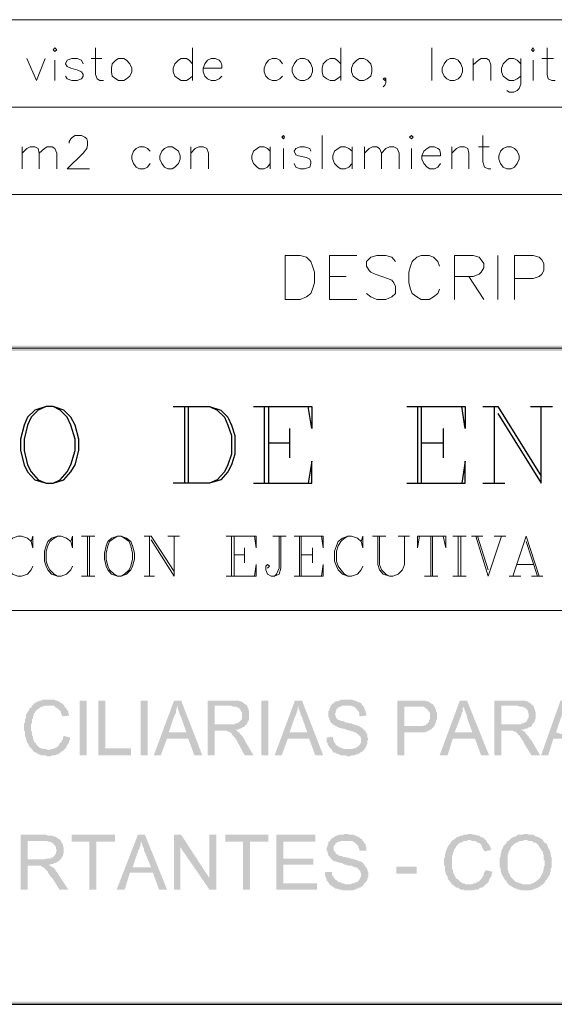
# Model space of a CAD drawing. Header units: millimetres. Extents: x 8 to 202, y 3 to 294.
# Tile 3 of 13: x 92 to 117, y 3 to 50. Entities that reach past the tile are written whole.
import ezdxf

# ---------------------------------------------------------------- set-up
doc = ezdxf.new("R2010")
doc.units = ezdxf.units.MM
doc.layers.add('DGE_CONTORNOS', color=7, linetype='Continuous', lineweight=0)
doc.layers.add('DGE_RELLENO', color=7, linetype='Continuous', lineweight=0)

msp = doc.modelspace()

# ---------------------------------------------------------------- hatches: boundary and pattern name
at = {"layer": 'DGE_RELLENO', "true_color": 0x000000}
for points in [[(23.4527, 34.8263), (23.7067, 34.5723), (201.9723, 34.8263)], [(23.7067, 34.5723), (201.9723, 34.8263), (201.8453, 34.5723)], [(93.1757, 17.8506), (92.8793, 17.8506), (92.837, 17.8083), (92.7523, 17.8083), (92.71, 17.7659), (92.6253, 17.7659), (92.583, 17.7236), (92.4983, 17.6813), (92.456, 17.639), (92.4137, 17.5966), (92.3713, 17.5543), (92.329, 17.4696), (92.2443, 17.4273), (92.2443, 17.3849), (92.202, 17.3003), (92.1597, 17.2579), (92.1173, 17.1733), (92.075, 17.131), (92.075, 16.9616), (92.0327, 16.9193), (92.0327, 16.7499), (91.9903, 16.7076), (91.9903, 16.3689), (92.0327, 16.3266), (92.0327, 16.115), (92.075, 16.0303), (92.075, 15.9456), (92.1173, 15.9033), (92.1173, 15.8186), (92.1597, 15.7763), (92.202, 15.6916), (92.2443, 15.607), (92.2867, 15.5646), (92.329, 15.5223), (92.3713, 15.4799), (92.4137, 15.3953), (92.456, 15.3529), (92.5407, 15.3106), (92.583, 15.3106), (92.6253, 15.2683), (92.6677, 15.2259), (92.7523, 15.2259), (92.7947, 15.1836), (93.0063, 15.1836), (93.091, 15.1413), (93.2603, 15.1413), (93.345, 15.1836), (93.472, 15.1836), (93.5567, 15.2259), (93.599, 15.2259), (93.6837, 15.2683), (93.726, 15.3106), (93.7683, 15.3529), (93.853, 15.3953), (93.1333, 15.4376), (93.0487, 15.4799), (92.9217, 15.4799), (92.837, 15.5223), (92.7947, 15.5223), (92.71, 15.5646), (92.6677, 15.607), (92.6253, 15.6493), (92.583, 15.6916), (92.5407, 15.7763), (92.4983, 15.8186), (92.456, 15.8609), (92.456, 15.9456), (92.4137, 15.9456), (92.4137, 16.0726), (92.3713, 16.1573), (92.3713, 16.2843), (92.329, 16.3689), (92.329, 16.6653), (92.3713, 16.7499), (92.3713, 16.9193), (92.4137, 16.9616), (92.4137, 17.0463), (92.456, 17.0886), (92.456, 17.1733), (92.4983, 17.2156), (92.5407, 17.3003), (92.583, 17.3426), (92.6253, 17.3849), (92.71, 17.4273), (92.7523, 17.4696), (92.837, 17.5119), (92.8793, 17.5119), (92.964, 17.5543), (93.1757, 17.5543), (93.8953, 17.5966), (93.853, 17.639), (93.8107, 17.6813), (93.7683, 17.6813), (93.726, 17.7236), (93.6413, 17.7659), (93.599, 17.8083), (93.5143, 17.8083), (93.472, 17.8506), (93.2603, 17.8506)], [(93.8953, 17.5966), (93.1757, 17.5543), (93.4297, 17.5543), (93.472, 17.5119), (93.5143, 17.4696), (93.599, 17.4273), (93.6413, 17.3849), (93.6837, 17.3426), (93.726, 17.3003), (93.7683, 17.2579), (93.7683, 17.1733), (93.8107, 17.0886), (93.853, 17.0463), (94.1493, 17.0886), (94.1493, 17.131), (94.107, 17.2156), (94.107, 17.3003), (94.0647, 17.3426), (94.0223, 17.4273), (93.98, 17.4696), (93.9377, 17.5119)], [(94.6573, 17.8083), (94.996, 17.8083), (94.996, 15.1836), (94.6573, 15.1836), (94.6573, 17.8083)], [(95.885, 17.8083), (95.5463, 17.8083), (95.5463, 15.1836), (97.1127, 15.1836), (97.1127, 15.5223), (95.885, 15.5223)], [(97.5783, 17.8083), (97.917, 17.8083), (97.917, 15.1836), (97.5783, 15.1836), (97.5783, 17.8083)], [(99.5257, 17.8083), (99.187, 17.8083), (98.2133, 15.1836), (98.552, 15.1836), (98.8483, 15.988), (99.8643, 15.988), (98.933, 16.2843), (99.187, 17.0463), (99.2293, 17.131), (99.2717, 17.2156), (99.2717, 17.3426), (99.314, 17.4273), (99.314, 17.4696), (99.3563, 17.5543)], [(99.5257, 17.8083), (99.3563, 17.5543), (99.3563, 17.4273), (99.3987, 17.3849), (99.3987, 17.3003), (99.441, 17.2579), (99.441, 17.1733), (99.4833, 17.0886), (99.5257, 17.0039), (99.7797, 16.2843), (98.933, 16.2843), (99.8643, 15.988), (100.1607, 15.1836), (100.5417, 15.1836)], [(101.8963, 17.8083), (100.7957, 17.8083), (100.7957, 15.1836), (101.1343, 15.1836), (101.1343, 16.3689), (101.5153, 16.3689), (102.108, 16.4113), (102.235, 16.4113), (102.3197, 16.4536), (102.362, 16.4536), (102.4467, 16.4959), (102.489, 16.5383), (102.5313, 16.5383), (102.5737, 16.5806), (102.616, 16.623), (102.6583, 16.6653), (101.1343, 16.6653), (101.1343, 17.5543), (101.9387, 17.5543), (102.6583, 17.5966), (102.5737, 17.639), (102.5313, 17.6813), (102.489, 17.7236), (102.4043, 17.7659), (102.362, 17.7659), (102.2773, 17.8083), (102.0233, 17.8083)], [(102.6583, 17.5966), (101.9387, 17.5543), (102.0233, 17.5119), (102.1927, 17.5119), (102.235, 17.4696), (102.2773, 17.4696), (102.3197, 17.4273), (102.362, 17.3849), (102.4043, 17.3003), (102.4467, 17.2579), (102.4467, 16.9193), (102.4043, 16.8769), (102.362, 16.8346), (102.3197, 16.7923), (102.2773, 16.7499), (102.1927, 16.7076), (102.1503, 16.7076), (102.0657, 16.6653), (101.1343, 16.6653), (102.6583, 16.6653), (102.7007, 16.7076), (102.7007, 16.7499), (102.743, 16.8346), (102.7853, 16.8769), (102.7853, 17.3003), (102.743, 17.3849), (102.743, 17.4273), (102.7007, 17.5119), (102.7007, 17.5543)], [(103.378, 17.8083), (103.7167, 17.8083), (103.7167, 15.1836), (103.378, 15.1836), (103.378, 17.8083)], [(105.3253, 17.8083), (104.9867, 17.8083), (104.013, 15.1836), (104.3517, 15.1836), (104.648, 15.988), (105.664, 15.988), (104.7327, 16.2843), (104.9867, 17.0463), (105.029, 17.0463), (105.029, 17.131), (105.0713, 17.2156), (105.0713, 17.2579), (105.1137, 17.3426), (105.1137, 17.4696), (105.156, 17.5543)], [(105.3253, 17.8083), (105.156, 17.5543), (105.156, 17.4273), (105.1983, 17.3849), (105.1983, 17.3003), (105.2407, 17.2579), (105.2407, 17.1733), (105.283, 17.0886), (105.3253, 17.0039), (105.5793, 16.2843), (104.7327, 16.2843), (105.664, 15.988), (105.9603, 15.1836), (106.3413, 15.1836)], [(107.4843, 17.8506), (107.188, 17.8506), (107.1457, 17.8083), (107.061, 17.8083), (107.0187, 17.7659), (106.934, 17.7659), (106.8917, 17.7236), (106.8493, 17.6813), (106.7647, 17.639), (106.7223, 17.5543), (106.68, 17.5119), (106.68, 17.4696), (106.6377, 17.4273), (106.6377, 17.3426), (106.5953, 17.3003), (106.5953, 17.0039), (106.6377, 16.9616), (106.6377, 16.8769), (106.68, 16.8346), (106.68, 16.7923), (106.7223, 16.7499), (106.7647, 16.7076), (106.807, 16.6653), (106.8917, 16.623), (106.934, 16.5806), (106.9763, 16.5806), (107.0187, 16.5383), (107.061, 16.5383), (107.1033, 16.4959), (107.188, 16.4959), (107.2727, 16.4536), (107.3573, 16.4536), (107.442, 16.4113), (107.4843, 16.4113), (107.569, 16.3689), (107.6537, 16.3689), (107.7383, 16.3266), (107.7807, 16.3266), (107.823, 16.2843), (107.8653, 16.2843), (107.95, 16.2419), (107.9923, 16.1996), (108.077, 16.1573), (108.077, 16.115), (108.1193, 16.115), (108.1193, 16.0726), (108.1617, 15.988), (108.1617, 15.8186), (108.1193, 15.7339), (108.077, 15.6916), (108.077, 15.6493), (107.9923, 15.607), (107.95, 15.5646), (107.8653, 15.5223), (107.823, 15.5223), (107.7383, 15.4799), (106.7223, 15.4799), (106.7647, 15.4376), (106.807, 15.3529), (106.8493, 15.3106), (106.934, 15.3106), (106.9763, 15.2683), (107.0187, 15.2683), (107.061, 15.2259), (107.1457, 15.2259), (107.188, 15.1836), (107.3997, 15.1836), (107.4843, 15.1413), (107.569, 15.1413), (107.6537, 15.1413), (107.696, 15.1836), (107.8653, 15.1836), (107.9077, 15.2259), (107.9923, 15.2259), (108.0347, 15.2683), (108.077, 15.2683), (108.1193, 15.3106), (108.204, 15.3529), (108.2463, 15.3953), (108.2887, 15.4376), (108.331, 15.4799), (108.3733, 15.5646), (108.4157, 15.607), (108.4157, 15.6493), (108.458, 15.7339), (108.458, 15.8609), (108.5003, 15.9456), (108.5003, 15.988), (108.458, 16.0726), (108.458, 16.1996), (108.4157, 16.2419), (108.3733, 16.3266), (108.331, 16.3689), (108.2887, 16.4113), (108.2463, 16.4536), (108.204, 16.4959), (108.1193, 16.5383), (108.077, 16.5806), (108.0347, 16.5806), (107.9923, 16.623), (107.9077, 16.623), (107.823, 16.6653), (107.7807, 16.6653), (107.696, 16.7076), (107.6113, 16.7076), (107.5267, 16.7499), (107.442, 16.7499), (107.3573, 16.7923), (107.2727, 16.8346), (107.188, 16.8346), (107.1457, 16.8769), (107.061, 16.8769), (107.0187, 16.9193), (106.9763, 16.9616), (106.934, 17.0463), (106.934, 17.0886), (106.8917, 17.1733), (106.934, 17.2156), (106.934, 17.2579), (106.9763, 17.3426), (106.9763, 17.3849), (107.061, 17.4696), (107.1457, 17.5119), (107.188, 17.5119), (107.2303, 17.5543), (108.2463, 17.5543), (108.204, 17.5966), (108.1617, 17.6813), (108.077, 17.7236), (108.0347, 17.7236), (107.95, 17.7659), (107.8653, 17.8083), (107.823, 17.8083), (107.7383, 17.8506), (107.5267, 17.8506)], [(108.2463, 17.5543), (107.4843, 17.5543), (107.696, 17.5543), (107.7807, 17.5119), (107.823, 17.5119), (107.8653, 17.4696), (107.9077, 17.4273), (107.95, 17.3849), (107.9923, 17.3426), (108.0347, 17.3003), (108.077, 17.2156), (108.077, 17.0463), (108.4157, 17.0886), (108.4157, 17.1733), (108.3733, 17.2579), (108.3733, 17.3003), (108.331, 17.3849), (108.331, 17.4273), (108.2887, 17.5119)], [(110.8287, 17.8083), (109.8973, 17.8083), (109.8973, 15.1836), (110.236, 15.1836), (110.236, 16.2843), (111.252, 16.2843), (111.2943, 16.3266), (111.379, 16.3266), (111.4213, 16.3689), (111.4637, 16.4113), (111.506, 16.4113), (111.5483, 16.4536), (111.5907, 16.4959), (111.633, 16.5383), (110.236, 16.5806), (110.236, 17.5119), (111.6753, 17.5119), (111.633, 17.5966), (111.5907, 17.639), (111.506, 17.6813), (111.4637, 17.7236), (111.4213, 17.7236), (111.379, 17.7659), (111.2943, 17.7659), (111.2097, 17.8083), (110.9133, 17.8083)], [(111.6753, 17.5119), (110.871, 17.5119), (111.1673, 17.5119), (111.2097, 17.4696), (111.2943, 17.4273), (111.3367, 17.3849), (111.379, 17.3426), (111.4213, 17.2579), (111.4637, 17.2156), (111.4637, 16.9193), (111.4213, 16.8769), (111.4213, 16.7923), (111.379, 16.7499), (111.3367, 16.7076), (111.2943, 16.6653), (111.252, 16.623), (111.1673, 16.623), (111.125, 16.5806), (110.236, 16.5806), (111.633, 16.5383), (111.6753, 16.5806), (111.7177, 16.6653), (111.7177, 16.7076), (111.76, 16.7923), (111.76, 16.8346), (111.8023, 16.9193), (111.8023, 17.2156), (111.76, 17.3003), (111.76, 17.3426), (111.7177, 17.4273), (111.7177, 17.4696)], [(113.2417, 17.8083), (112.903, 17.8083), (111.9293, 15.1836), (112.3103, 15.1836), (112.5643, 15.988), (113.6227, 15.988), (112.649, 16.2843), (112.9453, 17.0463), (112.9877, 17.131), (112.9877, 17.2156), (113.03, 17.2579), (113.03, 17.4273), (113.0723, 17.4696), (113.0723, 17.5543)], [(113.2417, 17.8083), (113.0723, 17.5543), (113.0723, 17.5119), (113.1147, 17.4273), (113.1147, 17.3849), (113.157, 17.3003), (113.157, 17.2579), (113.1993, 17.1733), (113.2417, 17.0886), (113.2417, 17.0039), (113.4957, 16.2843), (112.649, 16.2843), (113.6227, 15.988), (113.919, 15.1836), (114.3, 15.1836)], [(115.6547, 17.8083), (114.554, 17.8083), (114.554, 15.1836), (114.8927, 15.1836), (114.8927, 16.3689), (115.2737, 16.3689), (115.824, 16.4113), (115.951, 16.4113), (116.0357, 16.4536), (116.1203, 16.4536), (116.1627, 16.4959), (116.2473, 16.5383), (116.2897, 16.5383), (116.332, 16.5806), (116.3743, 16.623), (116.3743, 16.6653), (114.8927, 16.6653), (114.8927, 17.5543), (115.6547, 17.5543), (116.3743, 17.5966), (116.332, 17.639), (116.2897, 17.6813), (116.205, 17.7236), (116.1627, 17.7659), (116.078, 17.7659), (116.0357, 17.8083), (115.7393, 17.8083)], [(116.3743, 17.5966), (115.6547, 17.5543), (115.697, 17.5543), (115.7817, 17.5119), (115.9087, 17.5119), (115.9933, 17.4696), (116.0357, 17.4696), (116.078, 17.4273), (116.1203, 17.3849), (116.1627, 17.3003), (116.1627, 17.2579), (116.205, 17.1733), (116.205, 17.0039), (116.1627, 16.9193), (116.1203, 16.8769), (116.1203, 16.8346), (116.078, 16.7923), (115.9933, 16.7499), (115.951, 16.7076), (115.8663, 16.7076), (115.824, 16.6653), (114.8927, 16.6653), (116.3743, 16.6653), (116.4167, 16.7076), (116.459, 16.7499), (116.5013, 16.8346), (116.5013, 16.8769), (116.5437, 16.9616), (116.5437, 17.2579), (116.5013, 17.3003), (116.5013, 17.3849), (116.459, 17.4273), (116.459, 17.5119), (116.4167, 17.5543)], [(118.11, 17.8083), (117.729, 17.8083), (116.7977, 15.1836), (117.1363, 15.1836), (117.3903, 15.988), (118.4487, 15.988), (117.5173, 16.2843), (117.7713, 17.0463), (117.8137, 17.131), (117.8137, 17.2156), (117.856, 17.2579), (117.856, 17.3426), (117.8983, 17.4273), (117.8983, 17.5543)], [(93.8953, 16.115), (93.8953, 16.115), (93.853, 16.0303), (93.853, 15.9456), (93.8107, 15.9033), (93.7683, 15.8186), (93.726, 15.7763), (93.6837, 15.7339), (93.6413, 15.6493), (93.599, 15.607), (93.5567, 15.5646), (93.472, 15.5223), (93.4297, 15.5223), (93.345, 15.4799), (93.3027, 15.4799), (93.218, 15.4376), (93.1333, 15.4376), (93.853, 15.3953), (93.9377, 15.4799), (93.98, 15.5223), (94.0223, 15.5646), (94.0223, 15.607), (94.0647, 15.6916), (94.107, 15.7339), (94.1493, 15.8186), (94.1493, 15.8609), (94.1917, 15.9456), (94.1917, 16.0303)], [(102.108, 16.4113), (101.5153, 16.3689), (101.727, 16.3689), (101.727, 16.3266), (101.8117, 16.3266), (101.854, 16.2843), (101.8963, 16.2843), (101.9387, 16.2419), (101.981, 16.1573), (102.0233, 16.115), (102.0657, 16.0726), (102.108, 16.0303), (102.1503, 15.9456), (102.1927, 15.9033), (102.235, 15.8186), (102.2773, 15.7339), (102.5737, 15.1836), (102.997, 15.1836), (102.5737, 15.9033), (102.5737, 15.9456), (102.5313, 15.988), (102.489, 16.0726), (102.4467, 16.115), (102.4043, 16.1573), (102.362, 16.1996), (102.3197, 16.2843), (102.2773, 16.2843), (102.235, 16.3266), (102.1927, 16.3689)], [(106.807, 16.0726), (106.5107, 16.0303), (106.5107, 15.8186), (106.553, 15.7763), (106.553, 15.6916), (106.5953, 15.6493), (106.6377, 15.5646), (106.68, 15.5223), (106.7223, 15.4799), (107.5267, 15.4799), (107.3573, 15.4799), (107.2727, 15.5223), (107.2303, 15.5223), (107.1457, 15.5646), (107.1033, 15.5646), (107.061, 15.607), (107.0187, 15.6493), (106.934, 15.6916), (106.934, 15.7339), (106.8917, 15.7763), (106.8493, 15.8609), (106.8493, 15.9033), (106.807, 15.988)], [(115.824, 16.4113), (115.2737, 16.3689), (115.443, 16.3689), (115.4853, 16.3266), (115.5277, 16.3266), (115.6123, 16.2843), (115.6547, 16.2419), (115.697, 16.1573), (115.7817, 16.115), (115.7817, 16.0726), (115.824, 16.0303), (115.8663, 15.9456), (115.9087, 15.9033), (115.951, 15.8186), (115.9933, 15.7339), (116.332, 15.1836), (116.7553, 15.1836), (116.332, 15.9033), (116.2897, 15.9456), (116.2473, 15.988), (116.205, 16.0726), (116.1627, 16.115), (116.1203, 16.1573), (116.078, 16.1996), (116.0357, 16.2843), (115.9933, 16.3266), (115.9087, 16.3689)], [(92.964, 11.3736), (91.821, 11.3736), (91.821, 8.7489), (92.1597, 8.7489), (92.1597, 9.8919), (92.5407, 9.8919), (93.1757, 9.9343), (93.218, 9.9343), (93.3027, 9.9766), (93.3873, 9.9766), (93.4297, 10.0189), (93.5143, 10.0189), (93.5567, 10.0613), (93.6413, 10.1036), (93.6837, 10.1459), (93.726, 10.1883), (92.1597, 10.1883), (92.1597, 11.0773), (92.964, 11.0773), (93.726, 11.1196), (93.6837, 11.1619), (93.599, 11.2043), (93.5567, 11.2466), (93.5143, 11.289), (93.4297, 11.289), (93.345, 11.3313), (93.1333, 11.3313), (93.0487, 11.3736)], [(96.3507, 11.3736), (94.2763, 11.3736), (94.2763, 11.0349), (95.123, 11.0349), (95.123, 8.7489), (95.4617, 8.7489), (95.4617, 11.0349), (96.3507, 11.0349)], [(97.79, 11.3736), (97.4513, 11.3736), (96.4353, 8.7489), (96.8163, 8.7489), (97.0703, 9.5533), (98.171, 9.5533), (97.1973, 9.8073), (97.4513, 10.5693), (97.4513, 10.6116), (97.4937, 10.6539), (97.536, 10.7386), (97.536, 10.781), (97.5783, 10.8656), (97.5783, 10.9926), (97.6207, 11.0773)], [(97.79, 11.3736), (97.6207, 11.0773), (97.6207, 10.9926), (97.663, 10.9079), (97.663, 10.8656), (97.7053, 10.781), (97.7477, 10.6963), (97.7477, 10.6116), (97.79, 10.5269), (98.0863, 9.8073), (97.1973, 9.8073), (98.171, 9.5533), (98.4673, 8.7489), (98.8483, 8.7489)], [(99.5257, 11.3736), (99.187, 11.3736), (99.187, 8.7489), (99.4833, 8.7489), (99.4833, 10.781)], [(99.5257, 11.3736), (99.4833, 10.781), (100.8803, 8.7489), (100.8803, 9.2993)], [(101.219, 11.3736), (100.8803, 11.3736), (100.8803, 8.7489), (101.219, 8.7489)], [(103.7167, 11.3736), (101.6423, 11.3736), (101.6423, 11.0349), (102.489, 11.0349), (102.489, 8.7489), (102.8277, 8.7489), (102.8277, 11.0349), (103.7167, 11.0349)], [(105.9603, 11.3736), (104.0977, 11.3736), (104.0977, 8.7489), (106.045, 8.7489), (106.045, 9.0453), (104.4363, 9.0453), (104.4363, 9.9343), (105.8757, 9.9343), (105.8757, 10.2306), (104.4363, 10.2306), (104.4363, 11.0349), (105.9603, 11.0349)], [(107.442, 11.4159), (107.3573, 11.4159), (107.315, 11.3736), (107.1033, 11.3736), (107.0187, 11.3313), (106.9763, 11.3313), (106.8917, 11.289), (106.8493, 11.2466), (106.7647, 11.2043), (106.7223, 11.1619), (106.68, 11.1196), (106.6377, 11.0349), (106.5953, 11.0349), (106.5953, 10.9503), (106.553, 10.9079), (106.553, 10.8233), (106.5107, 10.7386), (106.5107, 10.6116), (106.553, 10.5693), (106.553, 10.4846), (106.5953, 10.3999), (106.5953, 10.3576), (106.6377, 10.3576), (106.68, 10.273), (106.7223, 10.2306), (106.7647, 10.1883), (106.807, 10.1459), (106.8917, 10.1036), (106.934, 10.1036), (107.0187, 10.0613), (107.061, 10.0613), (107.1457, 10.0189), (107.2303, 10.0189), (107.315, 9.9766), (107.3997, 9.9343), (107.442, 9.9343), (107.569, 9.8919), (107.696, 9.8919), (107.7807, 9.8496), (107.823, 9.8496), (107.8653, 9.8073), (107.95, 9.8073), (107.9923, 9.765), (108.0347, 9.7226), (108.077, 9.6803), (108.1193, 9.638), (108.1193, 9.5956), (108.1617, 9.5109), (108.1617, 9.3839), (108.1193, 9.2993), (108.077, 9.2146), (108.0347, 9.1723), (107.9923, 9.13), (107.95, 9.0876), (107.8653, 9.0876), (107.823, 9.0453), (107.7383, 9.0453), (107.6537, 9.0029), (106.6377, 9.0029), (106.68, 8.9606), (106.7647, 8.9183), (106.807, 8.8759), (106.8917, 8.8336), (106.934, 8.7913), (107.0187, 8.7913), (107.1033, 8.7489), (107.2303, 8.7489), (107.2727, 8.7066), (107.5267, 8.7066), (107.7807, 8.7066), (107.823, 8.7489), (107.9077, 8.7489), (107.95, 8.7913), (108.0347, 8.7913), (108.0347, 8.8336), (108.1193, 8.8336), (108.1617, 8.8759), (108.2463, 8.9183), (108.2887, 9.0029), (108.331, 9.0453), (108.3733, 9.0876), (108.4157, 9.13), (108.458, 9.2146), (108.458, 9.257), (108.5003, 9.3416), (108.5003, 9.5956), (108.458, 9.6803), (108.458, 9.7226), (108.4157, 9.8073), (108.3733, 9.8496), (108.331, 9.8919), (108.2887, 9.9766), (108.2463, 10.0189), (108.204, 10.0613), (108.1193, 10.1036), (108.0347, 10.1036), (108.0347, 10.1459), (107.95, 10.1459), (107.8653, 10.1883), (107.823, 10.1883), (107.7383, 10.2306), (107.6537, 10.2306), (107.569, 10.273), (107.4843, 10.273), (107.3997, 10.3153), (107.315, 10.3153), (107.2303, 10.3576), (107.1457, 10.3576), (107.061, 10.3999), (107.0187, 10.4423), (106.9763, 10.4423), (106.934, 10.4846), (106.934, 10.5269), (106.8917, 10.5693), (106.8493, 10.6116), (106.8493, 10.8233), (106.8917, 10.8656), (106.934, 10.9503), (106.9763, 10.9926), (107.0187, 10.9926), (107.061, 11.0349), (107.1457, 11.0349), (107.188, 11.0773), (108.2463, 11.0773), (108.204, 11.1619), (108.1193, 11.2043), (108.077, 11.2466), (108.0347, 11.289), (107.95, 11.289), (107.95, 11.3313), (107.8653, 11.3313), (107.823, 11.3736), (107.6113, 11.3736), (107.5267, 11.4159)], [(113.3687, 11.4159), (113.284, 11.4159), (113.2417, 11.3736), (113.0723, 11.3736), (113.03, 11.3313), (112.9453, 11.3313), (112.8607, 11.289), (112.8183, 11.289), (112.7337, 11.2466), (112.6913, 11.2043), (112.649, 11.1619), (112.5643, 11.1196), (112.522, 11.0773), (112.4797, 11.0349), (112.4373, 10.9503), (112.395, 10.9079), (112.3527, 10.8656), (112.3103, 10.781), (112.268, 10.6963), (112.268, 10.6539), (112.2257, 10.5693), (112.2257, 10.5269), (112.1833, 10.4423), (112.1833, 10.3153), (112.141, 10.2306), (112.141, 9.9343), (112.1833, 9.8496), (112.1833, 9.638), (112.2257, 9.5533), (112.2257, 9.5109), (112.268, 9.4263), (112.3103, 9.3839), (112.3103, 9.2993), (112.3527, 9.2146), (112.395, 9.1723), (112.4373, 9.13), (112.4797, 9.0453), (112.522, 9.0029), (112.5643, 8.9606), (112.649, 8.9183), (112.6913, 8.8759), (112.7337, 8.8336), (112.8183, 8.8336), (112.8607, 8.7913), (112.9453, 8.7489), (113.0723, 8.7489), (113.157, 8.7066), (113.538, 8.7066), (113.6227, 8.7489), (113.7497, 8.7489), (113.8343, 8.7913), (113.8767, 8.8336), (113.9613, 8.8336), (114.0037, 8.8759), (114.0883, 8.9183), (114.0883, 8.9606), (113.3687, 9.0029), (113.157, 9.0029), (113.1147, 9.0453), (113.03, 9.0453), (112.9877, 9.0876), (112.903, 9.13), (112.8607, 9.1723), (112.8183, 9.2146), (112.776, 9.257), (112.6913, 9.2993), (112.6913, 9.3416), (112.649, 9.4263), (112.6067, 9.5109), (112.5643, 9.5533), (112.5643, 9.6803), (112.522, 9.765), (112.522, 10.3576), (112.5643, 10.4423), (112.5643, 10.4846), (112.6067, 10.5693), (112.6067, 10.6116), (112.649, 10.6963), (112.6913, 10.7386), (112.7337, 10.8233), (112.776, 10.8656), (112.8183, 10.9079), (112.8607, 10.9503), (112.903, 10.9926), (112.9453, 10.9926), (113.03, 11.0349), (113.0723, 11.0773), (113.2417, 11.0773), (113.284, 11.1196), (114.1307, 11.1196), (114.0883, 11.1619), (114.046, 11.2043), (114.0037, 11.2466), (113.919, 11.2466), (113.8767, 11.289), (113.8343, 11.3313), (113.7497, 11.3313), (113.665, 11.3736), (113.538, 11.3736), (113.4533, 11.4159)], [(116.078, 11.4159), (115.9933, 11.4159), (115.9087, 11.3736), (115.697, 11.3736), (115.6123, 11.3313), (115.57, 11.289), (115.4853, 11.289), (115.443, 11.2466), (115.3583, 11.2043), (115.316, 11.1619), (115.2737, 11.1196), (116.1203, 11.1196), (116.205, 11.0773), (116.332, 11.0773), (116.4167, 11.0349), (116.459, 10.9926), (116.5437, 10.9926), (116.586, 10.9503), (116.6283, 10.9079), (116.6707, 10.8656), (116.713, 10.781), (116.7553, 10.7386), (116.7977, 10.6539), (116.84, 10.6116), (116.8823, 10.5693), (116.8823, 10.4846), (116.9247, 10.3999), (116.9247, 10.1883), (116.967, 10.1459), (116.967, 9.8919), (116.9247, 9.8073), (116.9247, 9.6803), (116.8823, 9.5956), (116.8823, 9.5533), (116.84, 9.4686), (116.7977, 9.4263), (116.7977, 9.3839), (116.7553, 9.3416), (116.713, 9.257), (116.6283, 9.2146), (116.586, 9.1723), (116.5437, 9.13), (116.459, 9.0876), (116.4167, 9.0453), (116.332, 9.0453), (116.2897, 9.0029), (116.078, 9.0029), (116.8823, 9.0029), (116.9247, 9.0453), (116.967, 9.0876), (117.0093, 9.1723), (117.0517, 9.2146), (117.094, 9.257), (117.1363, 9.3416), (117.1787, 9.4263), (117.221, 9.4686), (117.221, 9.5533), (117.2633, 9.5956), (117.2633, 9.765), (117.3057, 9.8073), (117.3057, 10.273), (117.2633, 10.3576), (117.2633, 10.4846), (117.221, 10.5693), (117.221, 10.6116), (117.1787, 10.6963), (117.1363, 10.7386), (117.1363, 10.781), (117.094, 10.8233), (117.094, 10.9079), (117.0517, 10.9503), (116.967, 10.9926), (116.9247, 11.0349), (116.8823, 11.1196), (116.84, 11.1619), (116.7553, 11.2043), (116.713, 11.2466), (116.6707, 11.2466), (116.6283, 11.289), (116.5437, 11.289), (116.5013, 11.3313), (116.4167, 11.3736), (116.205, 11.3736), (116.1203, 11.4159)], [(93.726, 11.1196), (92.964, 11.0773), (93.091, 11.0773), (93.1757, 11.0349), (93.2603, 11.0349), (93.3027, 10.9926), (93.345, 10.9926), (93.3873, 10.9503), (93.4297, 10.9079), (93.472, 10.8656), (93.5143, 10.781), (93.5143, 10.6963), (93.5567, 10.6539), (93.5567, 10.6116), (93.5143, 10.5269), (93.5143, 10.4846), (93.472, 10.3999), (93.4297, 10.3576), (93.3873, 10.3153), (93.345, 10.273), (93.2603, 10.273), (93.2603, 10.2306), (93.0487, 10.2306), (92.964, 10.1883), (92.1597, 10.1883), (93.726, 10.1883), (93.7683, 10.2306), (93.8107, 10.3153), (93.853, 10.3576), (93.853, 10.4423), (93.8953, 10.4846), (93.8953, 10.781), (93.853, 10.8233), (93.853, 10.9079), (93.8107, 10.9926), (93.7683, 11.0349), (93.7683, 11.0773)], [(108.2463, 11.0773), (107.442, 11.0773), (107.7383, 11.0773), (107.7807, 11.0349), (107.8653, 10.9926), (107.9077, 10.9503), (107.95, 10.9079), (107.9923, 10.8656), (108.0347, 10.8233), (108.0347, 10.7386), (108.077, 10.6963), (108.077, 10.6116), (108.4157, 10.6116), (108.4157, 10.781), (108.3733, 10.8233), (108.3733, 10.9079), (108.331, 10.9503), (108.2887, 11.0349)], [(114.1307, 11.1196), (113.3687, 11.1196), (113.411, 11.1196), (113.4957, 11.0773), (113.6227, 11.0773), (113.7073, 11.0349), (113.7497, 10.9926), (113.792, 10.9926), (113.8767, 10.9503), (113.919, 10.9079), (113.9613, 10.8233), (113.9613, 10.781), (114.0037, 10.6963), (114.046, 10.6539), (114.0883, 10.5693), (114.427, 10.6539), (114.3847, 10.6963), (114.3847, 10.7386), (114.3423, 10.8233), (114.3, 10.9079), (114.2577, 10.9503), (114.2153, 10.9926), (114.173, 11.0773)], [(115.2737, 11.1196), (115.2313, 11.0773), (115.1467, 11.0349), (115.1467, 10.9926), (115.1043, 10.9503), (115.062, 10.9079), (115.0197, 10.8656), (114.9773, 10.781), (114.9773, 10.7386), (114.935, 10.6963), (114.8927, 10.6116), (114.8927, 10.5269), (114.8503, 10.4846), (114.8503, 10.3153), (114.808, 10.273), (114.808, 9.8496), (114.8503, 9.765), (114.8503, 9.638), (114.8927, 9.5533), (114.8927, 9.5109), (114.935, 9.4263), (114.9773, 9.3839), (114.9773, 9.3416), (115.0197, 9.2993), (115.062, 9.2146), (115.1043, 9.1723), (115.1467, 9.13), (115.189, 9.0453), (115.2313, 9.0029), (115.2737, 8.9606), (115.3583, 8.9183), (115.4007, 8.8759), (115.443, 8.8759), (115.4853, 8.8336), (115.57, 8.7913), (115.6123, 8.7913), (115.697, 8.7489), (115.7817, 8.7489), (115.824, 8.7066), (116.078, 8.7066), (116.2897, 8.7066), (116.3743, 8.7489), (116.4167, 8.7489), (116.5013, 8.7913), (116.5437, 8.7913), (116.6283, 8.8336), (116.713, 8.8759), (116.7553, 8.9183), (116.84, 8.9606), (116.8823, 9.0029), (115.9087, 9.0029), (115.824, 9.0453), (115.7817, 9.0453), (115.697, 9.0876), (115.6547, 9.0876), (115.57, 9.13), (115.5277, 9.1723), (115.4853, 9.2146), (115.443, 9.257), (115.4007, 9.2993), (115.3583, 9.3416), (115.316, 9.3839), (115.316, 9.4263), (115.2737, 9.5109), (115.2313, 9.5533), (115.2313, 9.638), (115.189, 9.7226), (115.189, 10.3999), (115.2313, 10.4846), (115.2313, 10.5269), (115.2737, 10.6116), (115.316, 10.6539), (115.316, 10.6963), (115.3583, 10.781), (115.4007, 10.8233), (115.443, 10.8656), (115.4853, 10.9079), (115.5277, 10.9503), (115.6123, 10.9926), (115.6547, 10.9926), (115.697, 11.0349), (115.7817, 11.0773), (115.9087, 11.0773), (115.9933, 11.1196), (116.078, 11.1196)], [(93.1757, 9.9343), (92.5407, 9.8919), (92.7947, 9.8919), (92.837, 9.8496), (92.9217, 9.8073), (92.964, 9.765), (93.0063, 9.7226), (93.091, 9.638), (93.1333, 9.5956), (93.1333, 9.5533), (93.1757, 9.5109), (93.218, 9.4263), (93.2603, 9.3839), (93.345, 9.2993), (93.6837, 8.7489), (94.107, 8.7489), (93.6413, 9.4686), (93.599, 9.5533), (93.5567, 9.5956), (93.5143, 9.638), (93.472, 9.7226), (93.4297, 9.765), (93.3873, 9.8073), (93.345, 9.8073), (93.3027, 9.8496), (93.218, 9.8919)], [(106.7647, 9.5956), (106.426, 9.5956), (106.426, 9.4263), (106.4683, 9.3839), (106.4683, 9.2993), (106.5107, 9.257), (106.5107, 9.1723), (106.553, 9.13), (106.5953, 9.0876), (106.6377, 9.0029), (107.5267, 9.0029), (107.3997, 9.0029), (107.315, 9.0453), (107.2303, 9.0453), (107.188, 9.0876), (107.1033, 9.0876), (107.061, 9.13), (107.0187, 9.1723), (106.934, 9.2146), (106.8917, 9.257), (106.8493, 9.2993), (106.8493, 9.3416), (106.807, 9.3839), (106.7647, 9.4686), (106.7647, 9.5533)], [(109.855, 9.8496), (110.8287, 9.8496), (110.8287, 9.5109), (109.855, 9.5109), (109.855, 9.8496)], [(114.1307, 9.6803), (114.1307, 9.638), (114.0883, 9.5956), (114.046, 9.5109), (114.046, 9.4263), (114.0037, 9.3839), (113.9613, 9.2993), (113.919, 9.257), (113.8767, 9.2146), (113.8343, 9.1723), (113.8343, 9.13), (113.7497, 9.13), (113.7073, 9.0876), (113.6227, 9.0453), (113.5803, 9.0453), (113.4957, 9.0029), (113.3687, 9.0029), (114.0883, 8.9606), (114.173, 9.0029), (114.2153, 9.0453), (114.2577, 9.0876), (114.3, 9.1723), (114.3, 9.2146), (114.3423, 9.2993), (114.3847, 9.3416), (114.427, 9.4263), (114.427, 9.5109), (114.4693, 9.5956)], [(201.9723, 3.2456), (201.8453, 3.3726), (23.5797, 3.2456)], [(201.8453, 3.3726), (23.5797, 3.2456), (23.7067, 3.3726)]]:
    msp.add_hatch(color=7, dxfattribs=at).paths.add_polyline_path(points, flags=0)

# ---------------------------------------------------------------- linework, layer by layer
at = {"layer": 'DGE_CONTORNOS', "lineweight": 5}
for points in [[(23.5797, 50.4474), (201.9723, 50.4474)], [(23.5797, 46.2564), (201.9723, 46.2564)], [(92.329, 25.4283), (92.4137, 25.132), (92.4137, 25.6823), (92.329, 25.4283), (92.1597, 25.5976), (91.8633, 25.6823), (91.694, 25.6823), (91.44, 25.5976), (91.2707, 25.4283), (91.1437, 25.2166), (91.059, 24.9626), (91.059, 24.497), (91.1437, 24.2429), (91.2707, 24.0736), (91.44, 23.8619), (91.694, 23.7773), (91.8633, 23.7773), (92.1597, 23.8619), (92.329, 24.0736), (92.4137, 24.2429)], [(94.234, 25.4283), (94.3187, 25.132), (94.3187, 25.6823), (94.234, 25.4283), (94.0223, 25.5976), (93.7683, 25.6823), (93.599, 25.6823), (93.3027, 25.5976), (93.1333, 25.4283), (93.0487, 25.2166), (92.964, 24.9626), (92.964, 24.497), (93.0487, 24.2429), (93.1333, 24.0736), (93.3027, 23.8619), (93.599, 23.7773), (93.7683, 23.7773), (94.0223, 23.8619), (94.234, 24.0736), (94.3187, 24.2429)], [(93.599, 25.6823), (93.4297, 25.5976), (93.218, 25.4283), (93.1333, 25.2166), (93.0487, 24.9626), (93.0487, 24.497), (93.1333, 24.2429), (93.218, 24.0736), (93.4297, 23.8619), (93.599, 23.7773)], [(94.742, 25.6823), (95.377, 25.6823)], [(95.0383, 25.6823), (95.0383, 23.7773)], [(95.123, 25.6823), (95.123, 23.7773)], [(96.4777, 25.6823), (96.1813, 25.5976), (96.012, 25.4283), (95.9273, 25.2166), (95.8427, 24.8779), (95.8427, 24.5816), (95.9273, 24.2429), (96.012, 24.0736), (96.1813, 23.8619), (96.4777, 23.7773), (96.647, 23.7773), (96.901, 23.8619), (97.1127, 24.0736), (97.1973, 24.2429), (97.282, 24.5816), (97.282, 24.8779), (97.1973, 25.2166), (97.1127, 25.4283), (96.901, 25.5976), (96.647, 25.6823), (96.4777, 25.6823), (96.3083, 25.5976), (96.0967, 25.4283), (96.012, 25.2166), (95.9273, 24.8779), (95.9273, 24.5816), (96.012, 24.2429), (96.0967, 24.0736), (96.3083, 23.8619), (96.4777, 23.7773)], [(96.647, 23.7773), (96.8163, 23.8619), (97.028, 24.0736), (97.1127, 24.2429), (97.1973, 24.5816), (97.1973, 24.8779), (97.1127, 25.2166), (97.028, 25.4283), (96.8163, 25.5976), (96.647, 25.6823)], [(97.7477, 25.6823), (98.0863, 25.6823)], [(98.0017, 25.6823), (98.0017, 23.7773)], [(98.0863, 25.6823), (99.187, 23.989)], [(98.0863, 25.513), (99.187, 23.7773), (99.187, 25.6823)], [(98.8907, 25.6823), (99.441, 25.6823)], [(101.6847, 25.6823), (103.124, 25.6823), (103.124, 25.132), (103.0393, 25.6823)], [(101.9387, 25.6823), (101.9387, 23.7773)], [(102.0657, 25.6823), (102.0657, 23.7773)], [(104.3093, 25.6823), (104.3093, 24.1583), (104.2247, 23.8619), (104.013, 23.7773), (103.8437, 23.7773), (103.6743, 23.8619), (103.5897, 24.0736), (103.5897, 24.2429), (103.6743, 24.3276), (103.759, 24.2429), (103.6743, 24.1583)], [(103.9283, 25.6823), (104.5633, 25.6823)], [(104.2247, 25.6823), (104.2247, 24.1583), (104.0977, 23.8619), (104.013, 23.7773)], [(104.9443, 25.6823), (106.3413, 25.6823), (106.3413, 25.132), (106.2567, 25.6823)], [(105.1983, 25.6823), (105.1983, 23.7773)], [(105.283, 25.6823), (105.283, 23.7773)], [(108.1617, 25.4283), (108.2463, 25.132), (108.2463, 25.6823), (108.1617, 25.4283), (107.9923, 25.5976), (107.696, 25.6823), (107.5267, 25.6823), (107.2727, 25.5976), (107.061, 25.4283), (106.9763, 25.2166), (106.8917, 24.9626), (106.8917, 24.497), (106.9763, 24.2429), (107.061, 24.0736), (107.2727, 23.8619), (107.5267, 23.7773), (107.696, 23.7773), (107.9923, 23.8619), (108.1617, 24.0736), (108.2463, 24.2429)], [(107.5267, 25.6823), (107.3573, 25.5976), (107.188, 25.4283), (107.061, 25.2166), (106.9763, 24.9626), (106.9763, 24.497), (107.061, 24.2429), (107.188, 24.0736), (107.3573, 23.8619), (107.5267, 23.7773)], [(108.712, 25.6823), (109.347, 25.6823)], [(108.966, 25.6823), (108.966, 24.3276), (109.0507, 24.0736), (109.22, 23.8619), (109.5163, 23.7773), (109.6857, 23.7773), (109.9397, 23.8619), (110.1513, 24.0736), (110.236, 24.3276), (110.236, 25.6823)], [(109.0507, 25.6823), (109.0507, 24.3276), (109.1353, 24.0736), (109.347, 23.8619), (109.5163, 23.7773)], [(109.9397, 25.6823), (110.49, 25.6823)], [(110.9557, 25.6823), (110.871, 25.132), (110.871, 25.6823), (112.2257, 25.6823), (112.2257, 25.132), (112.0987, 25.6823)], [(111.506, 25.6823), (111.506, 23.7773)], [(111.5907, 25.6823), (111.5907, 23.7773)], [(112.5643, 25.6823), (113.1993, 25.6823)], [(112.8183, 25.6823), (112.8183, 23.7773)], [(112.9453, 25.6823), (112.9453, 23.7773)], [(113.4533, 25.6823), (114.0037, 25.6823)], [(113.665, 25.6823), (114.2577, 23.7773)], [(113.7497, 25.6823), (114.2577, 24.0736)], [(114.8927, 25.6823), (114.2577, 23.7773)], [(114.554, 25.6823), (115.1043, 25.6823)], [(115.443, 23.7773), (116.078, 25.6823), (116.713, 23.7773)], [(102.5737, 25.132), (102.5737, 24.4123)], [(105.8333, 25.132), (105.8333, 24.4123)], [(116.078, 25.4283), (116.6283, 23.7773)], [(102.0657, 24.7933), (102.5737, 24.7933)], [(105.283, 24.7933), (105.8333, 24.7933)], [(101.6847, 23.7773), (103.124, 23.7773), (103.124, 24.3276), (103.0393, 23.7773)], [(104.9443, 23.7773), (106.3413, 23.7773), (106.3413, 24.3276), (106.2567, 23.7773)], [(115.6123, 24.3276), (116.4167, 24.3276)], [(94.742, 23.7773), (95.377, 23.7773)], [(97.7477, 23.7773), (98.2557, 23.7773)], [(111.2097, 23.7773), (111.8447, 23.7773)], [(112.5643, 23.7773), (113.1993, 23.7773)], [(115.2737, 23.7773), (115.824, 23.7773)], [(116.332, 23.7773), (116.8823, 23.7773)]]:
    msp.add_lwpolyline(points, dxfattribs=at)
at = {"layer": 'DGE_CONTORNOS', "lineweight": 13}
for points in [[(93.3873, 49.008), (93.472, 49.0927), (93.5567, 49.008), (93.472, 48.9234), (93.3873, 49.008)], [(95.4193, 49.0927), (95.4193, 47.8227), (95.504, 47.611), (95.631, 47.5264), (95.8003, 47.5264)], [(100.076, 49.0927), (100.076, 47.5264)], [(107.188, 49.0927), (107.188, 47.5264)], [(111.5483, 49.0927), (111.5483, 47.5264)], [(116.332, 49.008), (116.4167, 49.0927), (116.459, 49.008), (116.4167, 48.9234), (116.332, 49.008)], [(117.094, 49.0927), (117.094, 47.8227), (117.1363, 47.611), (117.3057, 47.5264), (117.475, 47.5264)], [(92.1173, 48.5847), (92.583, 47.5264), (93.0063, 48.5847)], [(93.472, 48.5), (93.472, 47.5264)], [(94.8267, 48.3307), (94.742, 48.5), (94.5303, 48.5847), (94.2763, 48.5847), (94.0647, 48.5), (93.98, 48.3307), (94.0647, 48.2037), (94.234, 48.119), (94.5727, 48.0344), (94.742, 47.9497), (94.8267, 47.8227), (94.8267, 47.738), (94.742, 47.611), (94.5303, 47.5264), (94.2763, 47.5264), (94.0647, 47.611), (93.98, 47.738)], [(95.2077, 48.5847), (95.7157, 48.5847)], [(96.52, 48.5847), (96.393, 48.5), (96.2237, 48.3307), (96.1813, 48.119), (96.1813, 47.9497), (96.2237, 47.738), (96.393, 47.611), (96.52, 47.5264), (96.774, 47.5264), (96.901, 47.611), (97.0703, 47.738), (97.155, 47.9497), (97.155, 48.119), (97.0703, 48.3307), (96.901, 48.5), (96.774, 48.5847), (96.52, 48.5847)], [(100.076, 48.3307), (99.9067, 48.5), (99.7797, 48.5847), (99.5257, 48.5847), (99.3987, 48.5), (99.2293, 48.3307), (99.1447, 48.119), (99.1447, 47.9497), (99.2293, 47.738), (99.3987, 47.611), (99.5257, 47.5264), (99.7797, 47.5264), (99.9067, 47.611), (100.076, 47.738)], [(100.584, 48.119), (101.473, 48.119), (101.473, 48.2884), (101.4307, 48.4154), (101.346, 48.5), (101.1767, 48.5847), (100.965, 48.5847), (100.7957, 48.5), (100.6687, 48.3307), (100.584, 48.119), (100.584, 47.9497), (100.6687, 47.738), (100.7957, 47.611), (100.965, 47.5264), (101.1767, 47.5264), (101.346, 47.611), (101.473, 47.738)], [(104.394, 48.3307), (104.267, 48.5), (104.0977, 48.5847), (103.886, 48.5847), (103.7167, 48.5), (103.5897, 48.3307), (103.505, 48.119), (103.505, 47.9497), (103.5897, 47.738), (103.7167, 47.611), (103.886, 47.5264), (104.0977, 47.5264), (104.267, 47.611), (104.394, 47.738)], [(105.2407, 48.5847), (105.0713, 48.5), (104.9443, 48.3307), (104.8597, 48.119), (104.8597, 47.9497), (104.9443, 47.738), (105.0713, 47.611), (105.2407, 47.5264), (105.4523, 47.5264), (105.6217, 47.611), (105.7487, 47.738), (105.8333, 47.9497), (105.8333, 48.119), (105.7487, 48.3307), (105.6217, 48.5), (105.4523, 48.5847), (105.2407, 48.5847)], [(107.188, 48.3307), (107.0187, 48.5), (106.8917, 48.5847), (106.68, 48.5847), (106.5107, 48.5), (106.3413, 48.3307), (106.299, 48.119), (106.299, 47.9497), (106.3413, 47.738), (106.5107, 47.611), (106.68, 47.5264), (106.8917, 47.5264), (107.0187, 47.611), (107.188, 47.738)], [(108.077, 48.5847), (107.95, 48.5), (107.7807, 48.3307), (107.696, 48.119), (107.696, 47.9497), (107.7807, 47.738), (107.95, 47.611), (108.077, 47.5264), (108.2887, 47.5264), (108.458, 47.611), (108.6273, 47.738), (108.6697, 47.9497), (108.6697, 48.119), (108.6273, 48.3307), (108.458, 48.5), (108.2887, 48.5847), (108.077, 48.5847)], [(112.4373, 48.5847), (112.268, 48.5), (112.141, 48.3307), (112.0563, 48.119), (112.0563, 47.9497), (112.141, 47.738), (112.268, 47.611), (112.4373, 47.5264), (112.649, 47.5264), (112.8183, 47.611), (112.9453, 47.738), (113.03, 47.9497), (113.03, 48.119), (112.9453, 48.3307), (112.8183, 48.5), (112.649, 48.5847), (112.4373, 48.5847)], [(113.538, 48.5847), (113.538, 47.5264)], [(113.538, 48.2884), (113.792, 48.5), (113.919, 48.5847), (114.173, 48.5847), (114.3, 48.5), (114.3847, 48.2884), (114.3847, 47.5264)], [(115.824, 48.3307), (115.6547, 48.5), (115.4853, 48.5847), (115.2737, 48.5847), (115.1467, 48.5), (114.9773, 48.3307), (114.8927, 48.119), (114.8927, 47.9497), (114.9773, 47.738), (115.1467, 47.611), (115.2737, 47.5264), (115.4853, 47.5264), (115.6547, 47.611), (115.824, 47.738)], [(115.824, 48.5847), (115.824, 47.357), (115.7393, 47.1454), (115.6547, 47.0607), (115.4853, 46.976), (115.2737, 46.976), (115.1467, 47.0607)], [(116.4167, 48.5), (116.4167, 47.5264)], [(116.84, 48.5847), (117.3903, 48.5847)], [(109.347, 47.611), (109.3047, 47.6534), (109.22, 47.611), (109.3047, 47.5264), (109.347, 47.611), (109.347, 47.4417), (109.3047, 47.3147), (109.22, 47.23)], [(94.1493, 44.5207), (94.1493, 44.6054), (94.234, 44.7324), (94.3187, 44.817), (94.4457, 44.9017), (94.742, 44.9017), (94.9113, 44.817), (94.996, 44.7324), (95.0383, 44.6054), (95.0383, 44.436), (94.996, 44.2667), (94.8267, 44.055), (94.0647, 43.293), (95.123, 43.293)], [(104.3517, 44.817), (104.4363, 44.9017), (104.4787, 44.817), (104.4363, 44.7324), (104.3517, 44.817)], [(106.299, 44.9017), (106.299, 43.293)], [(110.49, 44.817), (110.5747, 44.9017), (110.6593, 44.817), (110.5747, 44.7324), (110.49, 44.817)], [(114.0037, 44.9017), (114.0037, 43.6317), (114.0883, 43.3777), (114.2577, 43.293), (114.3847, 43.293)], [(91.9057, 44.3514), (91.9057, 43.293)], [(91.9057, 44.055), (92.1173, 44.2667), (92.2867, 44.3514), (92.4983, 44.3514), (92.6677, 44.2667), (92.71, 44.055), (92.71, 43.293)], [(92.71, 44.055), (92.964, 44.2667), (93.091, 44.3514), (93.345, 44.3514), (93.472, 44.2667), (93.5567, 44.055), (93.5567, 43.293)], [(98.044, 44.1397), (97.917, 44.2667), (97.7477, 44.3514), (97.536, 44.3514), (97.3667, 44.2667), (97.2397, 44.1397), (97.155, 43.928), (97.155, 43.7587), (97.2397, 43.547), (97.3667, 43.3777), (97.536, 43.293), (97.7477, 43.293), (97.917, 43.3777), (98.044, 43.547)], [(98.8907, 44.3514), (98.7213, 44.2667), (98.5943, 44.1397), (98.5097, 43.928), (98.5097, 43.7587), (98.5943, 43.547), (98.7213, 43.3777), (98.8907, 43.293), (99.1023, 43.293), (99.2293, 43.3777), (99.3987, 43.547), (99.4833, 43.7587), (99.4833, 43.928), (99.3987, 44.1397), (99.2293, 44.2667), (99.1023, 44.3514), (98.8907, 44.3514)], [(99.9913, 44.3514), (99.9913, 43.293)], [(99.9913, 44.055), (100.203, 44.2667), (100.3723, 44.3514), (100.584, 44.3514), (100.7533, 44.2667), (100.838, 44.055), (100.838, 43.293)], [(103.8013, 44.1397), (103.6743, 44.2667), (103.505, 44.3514), (103.2933, 44.3514), (103.1663, 44.2667), (102.997, 44.1397), (102.9123, 43.928), (102.9123, 43.7587), (102.997, 43.547), (103.1663, 43.3777), (103.2933, 43.293), (103.505, 43.293), (103.6743, 43.3777), (103.8013, 43.547)], [(103.8013, 44.3514), (103.8013, 43.293)], [(104.4363, 44.2667), (104.4363, 43.293)], [(105.7487, 44.1397), (105.7063, 44.2667), (105.4523, 44.3514), (105.2407, 44.3514), (105.029, 44.2667), (104.9443, 44.1397), (105.029, 43.9704), (105.156, 43.928), (105.537, 43.8434), (105.7063, 43.7587), (105.7487, 43.6317), (105.7487, 43.547), (105.7063, 43.3777), (105.4523, 43.293), (105.2407, 43.293), (105.029, 43.3777), (104.9443, 43.547)], [(107.7383, 44.1397), (107.569, 44.2667), (107.3997, 44.3514), (107.188, 44.3514), (107.061, 44.2667), (106.8917, 44.1397), (106.807, 43.928), (106.807, 43.7587), (106.8917, 43.547), (107.061, 43.3777), (107.188, 43.293), (107.3997, 43.293), (107.569, 43.3777), (107.7383, 43.547)], [(107.7383, 44.3514), (107.7383, 43.293)], [(108.331, 44.3514), (108.331, 43.293)], [(108.331, 44.055), (108.5427, 44.2667), (108.712, 44.3514), (108.9237, 44.3514), (109.0507, 44.2667), (109.1353, 44.055), (109.1353, 43.293)], [(109.1353, 44.055), (109.347, 44.2667), (109.5163, 44.3514), (109.728, 44.3514), (109.8973, 44.2667), (109.982, 44.055), (109.982, 43.293)], [(110.5747, 44.2667), (110.5747, 43.293)], [(111.0827, 43.928), (111.9717, 43.928), (111.9717, 44.055), (111.9293, 44.2244), (111.8447, 44.2667), (111.6753, 44.3514), (111.4637, 44.3514), (111.3367, 44.2667), (111.1673, 44.1397), (111.0827, 43.928), (111.0827, 43.7587), (111.1673, 43.547), (111.3367, 43.3777), (111.4637, 43.293), (111.6753, 43.293), (111.8447, 43.3777), (111.9717, 43.547)], [(112.522, 44.3514), (112.522, 43.293)], [(112.522, 44.055), (112.7337, 44.2667), (112.903, 44.3514), (113.1147, 44.3514), (113.284, 44.2667), (113.3263, 44.055), (113.3263, 43.293)], [(113.792, 44.3514), (114.3, 44.3514)], [(115.1467, 44.3514), (114.9773, 44.2667), (114.8503, 44.1397), (114.7657, 43.928), (114.7657, 43.7587), (114.8503, 43.547), (114.9773, 43.3777), (115.1467, 43.293), (115.3583, 43.293), (115.5277, 43.3777), (115.6547, 43.547), (115.7393, 43.7587), (115.7393, 43.928), (115.6547, 44.1397), (115.5277, 44.2667), (115.3583, 44.3514), (115.1467, 44.3514)], [(23.5797, 42.0653), (201.9723, 42.0653)], [(104.521, 37.0276), (104.521, 39.1443), (105.2407, 39.1443), (105.537, 39.0596), (105.7487, 38.848), (105.8333, 38.6363), (105.918, 38.34), (105.918, 37.832), (105.8333, 37.5356), (105.7487, 37.3239), (105.537, 37.1546), (105.2407, 37.0276), (104.521, 37.0276)], [(106.6377, 37.0276), (106.6377, 39.1443), (107.95, 39.1443)], [(109.8127, 38.848), (109.6433, 39.0596), (109.347, 39.1443), (108.9237, 39.1443), (108.6273, 39.0596), (108.4157, 38.848), (108.4157, 38.6363), (108.5427, 38.4246), (108.6273, 38.34), (108.839, 38.2553), (109.4317, 38.0436), (109.6433, 37.9589), (109.728, 37.832), (109.8127, 37.6626), (109.8127, 37.3239), (109.6433, 37.1546), (109.347, 37.0276), (108.9237, 37.0276), (108.6273, 37.1546), (108.4157, 37.3239)], [(111.9293, 38.6363), (111.8447, 38.848), (111.633, 39.0596), (111.4213, 39.1443), (111.0403, 39.1443), (110.8287, 39.0596), (110.617, 38.848), (110.5323, 38.6363), (110.4477, 38.34), (110.4477, 37.832), (110.5323, 37.5356), (110.617, 37.3239), (110.8287, 37.1546), (111.0403, 37.0276), (111.4213, 37.0276), (111.633, 37.1546), (111.8447, 37.3239), (111.9293, 37.5356)], [(112.649, 37.0276), (112.649, 39.1443), (113.538, 39.1443), (113.8343, 39.0596), (113.919, 38.9326), (114.046, 38.7633), (114.046, 38.5516), (113.919, 38.34), (113.8343, 38.2553), (113.538, 38.1283), (112.649, 38.1283)], [(114.7233, 39.1443), (114.7233, 37.0276)], [(115.5277, 37.0276), (115.5277, 39.1443), (116.4167, 39.1443), (116.713, 39.0596), (116.84, 38.9326), (116.9247, 38.7633), (116.9247, 38.4246), (116.84, 38.2553), (116.713, 38.1283), (116.4167, 38.0436), (115.5277, 38.0436)], [(106.6377, 38.1283), (107.442, 38.1283)], [(113.3263, 38.1283), (114.046, 37.0276)], [(106.6377, 37.0276), (107.95, 37.0276)], [(23.5797, 34.6993), (201.9723, 34.6993)]]:
    msp.add_lwpolyline(points, dxfattribs=at)
at = {"layer": 'DGE_CONTORNOS', "lineweight": 25}
for points in [[(93.0487, 31.9053), (92.4983, 31.7359), (92.1597, 31.3973), (91.9903, 31.0163), (91.821, 30.339), (91.821, 29.7886), (91.9903, 29.1113), (92.1597, 28.7726), (92.4983, 28.3916), (93.0487, 28.2223), (93.3873, 28.2223), (93.8953, 28.3916), (94.234, 28.7726), (94.4457, 29.1113), (94.615, 29.7886), (94.615, 30.339), (94.4457, 31.0163), (94.234, 31.3973), (93.8953, 31.7359), (93.3873, 31.9053), (93.0487, 31.9053), (92.6677, 31.7359), (92.329, 31.3973), (92.1597, 31.0163), (91.9903, 30.339), (91.9903, 29.7886), (92.1597, 29.1113), (92.329, 28.7726), (92.6677, 28.3916), (93.0487, 28.2223)], [(93.3873, 28.2223), (93.726, 28.3916), (94.0647, 28.7726), (94.234, 29.1113), (94.4457, 29.7886), (94.4457, 30.339), (94.234, 31.0163), (94.0647, 31.3973), (93.726, 31.7359), (93.3873, 31.9053)], [(99.1447, 31.9053), (100.8803, 31.9053), (101.4307, 31.7359), (101.7693, 31.3973), (101.9387, 31.0163), (102.108, 30.5083), (102.108, 29.6193), (101.9387, 29.1113), (101.7693, 28.7726), (101.4307, 28.3916), (100.8803, 28.2223), (99.1447, 28.2223)], [(99.695, 31.9053), (99.695, 28.2223)], [(99.8643, 31.9053), (99.8643, 28.2223)], [(100.8803, 31.9053), (101.2613, 31.7359), (101.6, 31.3973), (101.7693, 31.0163), (101.9387, 30.5083), (101.9387, 29.6193), (101.7693, 29.1113), (101.6, 28.7726), (101.2613, 28.3916), (100.8803, 28.2223)], [(102.997, 31.9053), (105.791, 31.9053), (105.791, 30.847), (105.6217, 31.9053)], [(103.505, 31.9053), (103.505, 28.2223)], [(103.7167, 31.9053), (103.7167, 28.2223)], [(110.363, 31.9053), (113.157, 31.9053), (113.157, 30.847), (112.9877, 31.9053)], [(110.871, 31.9053), (110.871, 28.2223)], [(111.0403, 31.9053), (111.0403, 28.2223)], [(114.0037, 31.9053), (114.7233, 31.9053)], [(114.554, 31.9053), (114.554, 28.2223)], [(114.7233, 31.9053), (116.7977, 28.5609)], [(114.7233, 31.5666), (116.7977, 28.2223), (116.7977, 31.9053)], [(116.2897, 31.9053), (117.348, 31.9053)], [(104.7327, 30.847), (104.7327, 29.4499)], [(112.0987, 30.847), (112.0987, 29.4499)], [(103.7167, 30.1696), (104.7327, 30.1696)], [(111.0403, 30.1696), (112.0987, 30.1696)], [(102.997, 28.2223), (105.791, 28.2223), (105.791, 29.2806), (105.6217, 28.2223)], [(110.363, 28.2223), (113.157, 28.2223), (113.157, 29.2806), (112.9877, 28.2223)], [(114.0037, 28.2223), (115.062, 28.2223)], [(7.874, 3.2456), (201.9723, 3.2456)]]:
    msp.add_lwpolyline(points, dxfattribs=at)
at = {"layer": 'DGE_CONTORNOS', "lineweight": 9}
msp.add_lwpolyline([(23.5797, 22.1263), (201.9723, 22.1263)], dxfattribs=at)

doc.saveas('drawing.dxf')
